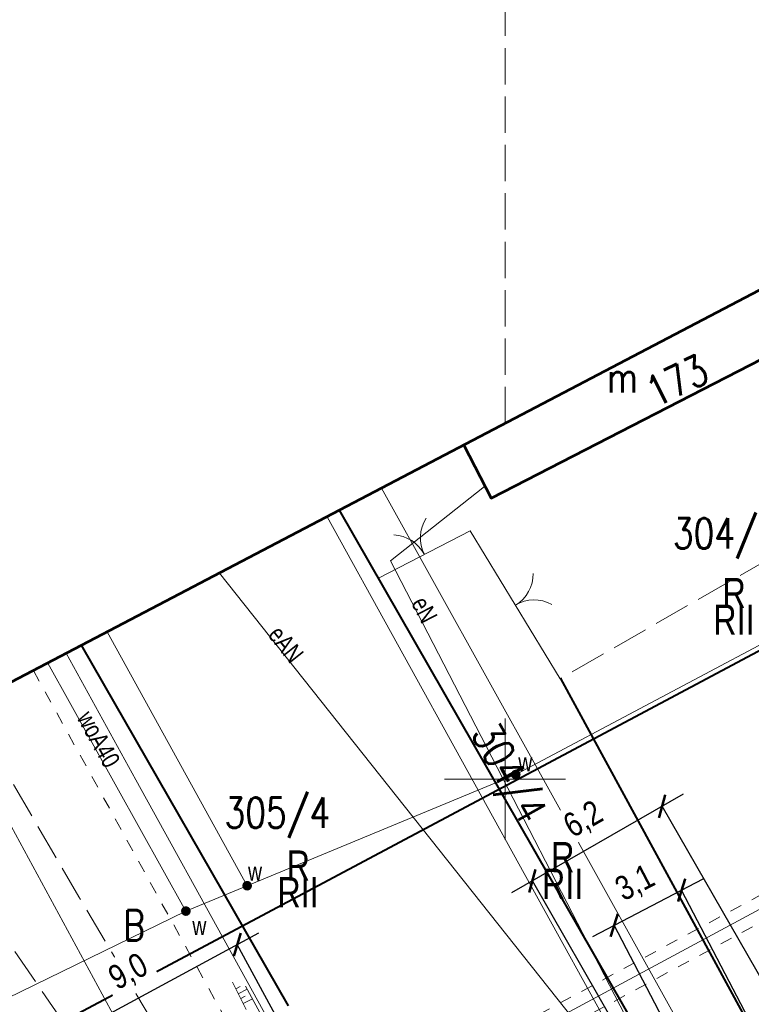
# Model space of a CAD drawing. Header units: metres. Extents: x 7437397 to 7437781, y 5556608 to 5556944.
# Tile 29 of 45: x 7437580 to 7437610, y 5556741 to 5556781. Entities that reach past the tile are written whole.
import ezdxf

# ---------------------------------------------------------------- set-up
doc = ezdxf.new("R2010")
doc.units = ezdxf.units.M
doc.header["$MEASUREMENT"] = 0
for name, pattern in [('0.5_0.5', [1.5, 0.5, -0.5, 0.5]), ('BUBZ01-500', [1.75, 1.25, -0.5]), ('EGBU01-500', [1, 0.5, -0.5]), ('KTJZ01-500', [2, 1.5, -0.5])]:
    doc.linetypes.add(name, pattern=pattern)
doc.layers.get('0').update_dxf_attribs({"color": 250, "lineweight": 5})
for name, color, linetype, lineweight in [('_PROJ_WYMIARY', 7, 'Continuous', 9), ('BUBZ01', 250, 'Continuous', 5), ('BUBZ01_1', 250, 'Continuous', 5), ('EGBB01', 250, 'Continuous', 5), ('EGBD03', 250, 'Continuous', 5), ('EGBK02', 250, 'Continuous', 5), ('EGBU01', 250, 'Continuous', 5), ('GAZ', 50, 'Continuous', 30), ('KTJZ01', 250, 'Continuous', 5), ('KTOK05_01', 250, 'Continuous', 5), ('MPZP', 250, 'Continuous', 5), ('SUPE_01', 250, 'Continuous', 5), ('SUPG_01', 250, 'Continuous', 5), ('SUPW_01', 250, 'Continuous', 5), ('SUUS25_W', 250, 'Continuous', 5), ('SZOPO_905', 250, 'Continuous', 5), ('Warstwa 1', 250, 'Continuous', 5), ('Warstwa 3', 250, 'Continuous', 5)]:
    doc.layers.add(name, color=color, linetype=linetype, lineweight=lineweight)
doc.styles.add('ROMANS', font='arial.ttf', dxfattribs={"width": 0.8})
doc.styles.get("Standard").update_dxf_attribs({"font": 'txt.shx', "width": 0.75})
doc.linetypes.add('KTOK05_01-500', pattern='A,3.75,[13,dgnlstyle-rozp_2015.shx,S=0.002778,R=0,X=0,Y=0],3.75', length=7.5)
doc.dimstyles.new('1-500', dxfattribs={"dimscale": 10, "dimtxt": 0.1, "dimasz": 0.07, "dimexe": 0, "dimexo": 0, "dimgap": 0.05, "dimtad": 1, "dimdec": 1, "dimrnd": 0.08, "dimzin": 0, "dimtxsty": 'ROMANS', "dimblk": 'ARCHTICK', "dimcen": 0.02, "dimdle": 0.1, "dimclrt": 256, "dimadec": 0, "dimazin": 0, "dimtfac": 0.666667, "dimtdec": 1, "dimtofl": 0, "dimtmove": 1, "dimatfit": 2, "dimfxl": 0, "dimtolj": 1, "dimtzin": 0, "dimarcsym": 0})

# ---------------------------------------------------------------- blocks, each defined once
blk = doc.blocks.new('SUUS25')
at = {"layer": 'SUUS25_W', "linetype": 'Continuous', "lineweight": 0}
h = blk.add_hatch(color=250, dxfattribs=at)
edge = h.paths.add_edge_path()
edge.add_arc((0, 0), 0.2, 0, 360)
blk = doc.blocks.new('905_1')
at = {"layer": 'SZOPO_905', "color": 250, "linetype": 'Continuous', "lineweight": 13}
for centre, start, end in [((-1.5, 0), 0, 60), ((1.5, 0), 120, 180)]:
    blk.add_arc(centre, 1.5, start, end, dxfattribs=at)
blk = doc.blocks.new('_ArchTick')
at = {"color": 0, "linetype": 'ByBlock', "const_width": 0.15}
blk.add_lwpolyline([(-0.5, -0.5), (0.5, 0.5)], dxfattribs=at)
blk = doc.blocks.new('*D55')
at = {"layer": '_PROJ_WYMIARY', "color": 0, "lineweight": -2, "transparency": 16777216}
for p, q in [((7437603.621, 5556743.499), (7437608.183, 5556745.878)), ((7437612.907, 5556734.654), (7437607.296, 5556745.415)), ((7437610.119, 5556733.2), (7437604.508, 5556743.962))]:
    blk.add_line(p, q, dxfattribs=at)
at = {"layer": 'Defpoints', "color": 0}
for p in [(7437607.296, 5556745.415), (7437612.907, 5556734.654), (7437610.119, 5556733.2)]:
    blk.add_point(p, dxfattribs=at)
at = {"layer": '_PROJ_WYMIARY', "transparency": 16777216, "insert": (7437605.393, 5556745.665), "char_height": 1, "attachment_point": 5, "rotation": 27.5386, "style": 'ROMANS', "bg_fill": 3, "box_fill_scale": 1.25, "bg_fill_color": 256, "bg_fill_true_color": 13158600, "bg_fill_transparency": 0}
blk.add_mtext('\\A1;3,1', dxfattribs=at)
at = {"layer": '_PROJ_WYMIARY', "color": 0, "lineweight": -2, "transparency": 16777216, "xscale": 0.7000000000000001, "yscale": 0.7000000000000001, "zscale": 0.7000000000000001}
for p, rotation in [((7437607.296, 5556745.415), 27.53863694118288), ((7437604.508, 5556743.962), 207.5386369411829)]:
    blk.add_blockref('_ArchTick', p, dxfattribs=dict(at, rotation=rotation))
blk = doc.blocks.new('*D59')
at = {"layer": '_PROJ_WYMIARY', "color": 0, "lineweight": -2, "transparency": 16777216}
for p, q in [((7437607.355, 5556749.376), (7437600.259, 5556745.298)), ((7437616.872, 5556730.808), (7437606.488, 5556748.878)), ((7437611.51, 5556727.726), (7437601.126, 5556745.796))]:
    blk.add_line(p, q, dxfattribs=at)
at = {"layer": 'Defpoints', "color": 0}
for p in [(7437601.126, 5556745.796), (7437616.872, 5556730.808), (7437611.51, 5556727.726)]:
    blk.add_point(p, dxfattribs=at)
at = {"layer": '_PROJ_WYMIARY', "color": 0, "lineweight": -2, "transparency": 16777216, "xscale": 0.7000000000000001, "yscale": 0.7000000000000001, "zscale": 0.7000000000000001}
for p, rotation in [((7437606.488, 5556748.878), 29.8838281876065), ((7437601.126, 5556745.796), 209.8838281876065)]:
    blk.add_blockref('_ArchTick', p, dxfattribs=dict(at, rotation=rotation))
at = {"layer": '_PROJ_WYMIARY', "transparency": 16777216, "insert": (7437603.258, 5556748.292), "char_height": 1, "attachment_point": 5, "rotation": 29.8838, "style": 'ROMANS', "bg_fill": 3, "box_fill_scale": 1.25, "bg_fill_color": 256, "bg_fill_true_color": 13158600, "bg_fill_transparency": 0}
blk.add_mtext('\\A1;6,2', dxfattribs=at)
blk = doc.blocks.new('*D60')
at = {"layer": '_PROJ_WYMIARY', "color": 0, "lineweight": -2, "transparency": 16777216}
for p, q in [((7437589.815, 5556743.644), (7437580.148, 5556738.418)), ((7437600.524, 5556721.729), (7437588.936, 5556743.168)), ((7437592.616, 5556717.455), (7437581.028, 5556738.894))]:
    blk.add_line(p, q, dxfattribs=at)
at = {"layer": 'Defpoints', "color": 0}
for p in [(7437581.028, 5556738.894), (7437600.524, 5556721.729), (7437592.616, 5556717.455)]:
    blk.add_point(p, dxfattribs=at)
at = {"layer": '_PROJ_WYMIARY', "color": 0, "lineweight": -2, "transparency": 16777216, "xscale": 0.7000000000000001, "yscale": 0.7000000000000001, "zscale": 0.7000000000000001}
for p, rotation in [((7437588.936, 5556743.168), 28.39336527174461), ((7437581.028, 5556738.894), 208.3933652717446)]:
    blk.add_blockref('_ArchTick', p, dxfattribs=dict(at, rotation=rotation))
at = {"layer": '_PROJ_WYMIARY', "transparency": 16777216, "insert": (7437584.458, 5556741.999), "char_height": 1, "attachment_point": 5, "rotation": 28.3934, "style": 'ROMANS', "bg_fill": 3, "box_fill_scale": 1.25, "bg_fill_color": 256, "bg_fill_true_color": 13158600, "bg_fill_transparency": 0}
blk.add_mtext('\\A1;9,0', dxfattribs=at)

msp = doc.modelspace()

# ---------------------------------------------------------------- linework, layer by layer
at = {"layer": 'BUBZ01', "color": 7, "linetype": 'BUBZ01-500', "lineweight": 13}
msp.add_line((7437588.743, 5556741.608), (7437596.557, 5556725.896), dxfattribs=at)
at = {"layer": 'BUBZ01', "color": 7, "linetype": 'BUBZ01-500', "lineweight": 13, "flags": 128}
msp.add_lwpolyline([(7437598.347, 5556727.113), (7437592.854, 5556734.848), (7437589.089, 5556741.797)], dxfattribs=at)
at = {"layer": 'BUBZ01_1', "color": 7, "linetype": 'Continuous', "lineweight": 13}
for p, q in [((7437589.058, 5556741.43), (7437588.876, 5556741.34)), ((7437589.346, 5556741.322), (7437588.977, 5556741.138)), ((7437589.265, 5556741.031), (7437589.077, 5556740.937)), ((7437589.561, 5556740.926), (7437589.177, 5556740.735))]:
    msp.add_line(p, q, dxfattribs=at)
at = {"layer": 'EGBB01', "color": 7, "linetype": 'Continuous', "lineweight": 53, "flags": 128}
msp.add_lwpolyline([(7437598.296, 5556763.803), (7437599.419, 5556761.614), (7437612.554, 5556768.35), (7437611.373, 5556770.652)], dxfattribs=at)
at = {"layer": 'EGBD03', "color": 96, "linetype": 'Continuous', "lineweight": 13}
for p, q in [((7437608.437, 5556732.265), (7437592.644, 5556760.842)), ((7437577.075, 5556752.688), (7437592.85, 5556723.6))]:
    msp.add_line(p, q, dxfattribs=at)
at = {"layer": 'EGBD03', "color": 96, "linetype": 'Continuous', "lineweight": 13, "flags": 128}
msp.add_lwpolyline([(7437610.22, 5556734.46), (7437594.896, 5556762.022)], dxfattribs=at)
at = {"layer": 'EGBU01', "color": 96, "linetype": 'EGBU01-500', "lineweight": 13}
msp.add_line((7437580.51, 5556754.487), (7437596.444, 5556725.598), dxfattribs=at)
at = {"layer": 'GAZ', "linetype": '0.5_0.5', "lineweight": 20}
for points in [[(7437596.987, 5556737.911), (7437664.663, 5556774.332), (7437657.704, 5556784.961)], [(7437597.461, 5556737.031), (7437665.632, 5556773.718)]]:
    msp.add_lwpolyline(points, dxfattribs=at)
at = {"layer": 'KTJZ01', "color": 7, "linetype": 'KTJZ01-500', "lineweight": 13}
msp.add_line((7437574.097, 5556751.128), (7437587.058, 5556732.188), dxfattribs=at)
at = {"layer": 'KTJZ01', "color": 7, "linetype": 'KTJZ01-500', "lineweight": 13, "flags": 128}
for points in [[(7437615.96, 5556757.9), (7437614.981, 5556759.539), (7437611.786, 5556759.602), (7437602.283, 5556754.159)], [(7437594.659, 5556724.356), (7437582.391, 5556745.139), (7437577.777, 5556753.056)]]:
    msp.add_lwpolyline(points, dxfattribs=at)
at = {"layer": 'KTOK05_01', "color": 7, "linetype": 'Continuous', "lineweight": 13}
for p, q in [((7437594.771, 5556758.3), (7437598.563, 5556760.258)), ((7437602.281, 5556754.147), (7437598.563, 5556760.259))]:
    msp.add_line(p, q, dxfattribs=at)
at = {"layer": 'KTOK05_01', "color": 7, "linetype": 'KTOK05_01-500', "lineweight": 40, "flags": 128}
for points in [[(7437609.14, 5556732.92), (7437608.04, 5556735.17), (7437593.158, 5556761.111)], [(7437591.05, 5556740.64), (7437582.503, 5556755.531)], [(7437602.283, 5556754.159), (7437613.018, 5556734.451), (7437614.87, 5556735.33), (7437623.56, 5556739.74)]]:
    msp.add_lwpolyline(points, dxfattribs=at)
at = {"layer": 'MPZP', "color": 212, "linetype": 'KTOK05_01-500', "lineweight": 40, "flags": 128}
msp.add_lwpolyline([(7437480.35, 5556702.039), (7437498.164, 5556705.138), (7437519.727, 5556710.673), (7437570.307, 5556733.919), (7437638.513, 5556770.222), (7437729.943, 5556819.329)], dxfattribs=at)
at = {"layer": 'SUPE_01', "color": 1, "linetype": 'Continuous', "lineweight": 13, "flags": 128}
for points in [[(7437608.32, 5556734.44), (7437607.617, 5556735.084), (7437595.262, 5556759.021), (7437599.147, 5556762.084)], [(7437588.197, 5556758.513), (7437606.332, 5556735.677), (7437607.733, 5556733.927), (7437608.32, 5556734.44)]]:
    msp.add_lwpolyline(points, dxfattribs=at)
at = {"layer": 'SUPG_01', "color": 52, "linetype": 'Continuous', "lineweight": 13, "flags": 128}
for points in [[(7437592.927, 5556735.158), (7437584.738, 5556749.975), (7437581.867, 5556755.198)], [(7437505.33, 5556697.53), (7437509.719, 5556697.926), (7437522.113, 5556702.608), (7437540.72, 5556710.32), (7437572.53, 5556724.178), (7437601.779, 5556739.923), (7437624.775, 5556752.295)]]:
    msp.add_lwpolyline(points, dxfattribs=at)
at = {"layer": 'SUPW_01', "color": 5, "linetype": 'Continuous', "lineweight": 13}
msp.add_line((7437589.342, 5556745.598), (7437583.556, 5556756.082), dxfattribs=at)
at = {"layer": 'SUPW_01', "color": 5, "linetype": 'Continuous', "lineweight": 13, "flags": 128}
for points in [[(7437624.519, 5556762.969), (7437600.44, 5556750.19), (7437586.81, 5556744.55), (7437574.29, 5556738.446), (7437539.95, 5556721.509), (7437526.12, 5556714.05), (7437502.465, 5556704.034), (7437498.34, 5556711.451)], [(7437586.81, 5556744.55), (7437581.101, 5556754.797)]]:
    msp.add_lwpolyline(points, dxfattribs=at)
at = {"layer": 'Warstwa 1', "color": 7, "linetype": 'KTJZ01-500', "lineweight": 13}
msp.add_line((7437600, 5556764.7), (7437600, 5556782.642), dxfattribs=at)
at = {"layer": 'Warstwa 1', "color": 207, "linetype": 'Continuous', "lineweight": 53, "true_color": 0x6e1e6e, "flags": 128}
msp.add_lwpolyline([(7437466.384, 5556694.725), (7437479.253, 5556654.299), (7437507.556, 5556623.548), (7437507.556, 5556623.548), (7437761.553, 5556761.255), (7437724.258, 5556829.774), (7437466.384, 5556694.725)], close=True, dxfattribs=at)
at = {"layer": 'Warstwa 3', "color": 7, "linetype": 'Continuous', "lineweight": 0}
for p, q in [((7437600, 5556752.5), (7437600, 5556750)), ((7437600, 5556752.5), (7437600, 5556750)), ((7437597.5, 5556750), (7437600, 5556750)), ((7437597.5, 5556750), (7437600, 5556750)), ((7437600, 5556750), (7437602.5, 5556750)), ((7437600, 5556750), (7437602.5, 5556750)), ((7437600, 5556750), (7437600, 5556747.5)), ((7437600, 5556750), (7437600, 5556747.5))]:
    msp.add_line(p, q, dxfattribs=at)

# ---------------------------------------------------------------- block references
at = {"layer": 'SUUS25_W', "color": 7, "linetype": 'Continuous', "lineweight": 0}
for p in [(7437600.44, 5556750.19), (7437589.342, 5556745.598), (7437586.81, 5556744.55)]:
    msp.add_blockref('SUUS25', p, dxfattribs=at)
at = {"layer": 'SZOPO_905', "color": 7, "linetype": 'Continuous', "lineweight": 13}
for p, rotation in [((7437596.667, 5556759.279), 27.31786584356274), ((7437600.432, 5556757.189), 301.0463098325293)]:
    msp.add_blockref('905_1', p, dxfattribs=dict(at, rotation=rotation))

# ---------------------------------------------------------------- texts
at = {"layer": 'EGBB01', "color": 7, "linetype": 'Continuous', "lineweight": 30, "width": 0.8}
msp.add_text('173', height=1.25, rotation=26.2089, dxfattribs=at).set_placement((7437606.227, 5556765.332))
msp.add_text('m', height=1.25, dxfattribs=at).set_placement((7437604.206, 5556765.978))
at = {"layer": 'EGBD03', "color": 96, "linetype": 'Continuous', "lineweight": 30, "width": 0.8}
for s, p in [('304/7', (7437606.933, 5556759.527)), ('305/4', (7437588.406, 5556747.989))]:
    msp.add_text(s, height=1.25, dxfattribs=at).set_placement(p)
msp.add_text('304/4', height=1.25, rotation=299.0697, dxfattribs=at).set_placement((7437598.575, 5556751.877))
at = {"layer": 'EGBK02', "color": 96, "linetype": 'Continuous', "lineweight": 30, "char_height": 1.25, "attachment_point": 1, "line_spacing_factor": 0.6}
for insert in [(7437608.599, 5556757.212), (7437601.521, 5556746.301), (7437590.588, 5556745.953)]:
    msp.add_mtext('\\FWORKING_1250;\\H1x;\\W0.8;RII', dxfattribs=dict(at, insert=insert))
at = {"layer": 'EGBU01', "color": 96, "linetype": 'Continuous', "lineweight": 30, "width": 0.8}
msp.add_text('B', height=1.25, dxfattribs=at).set_placement((7437584.221, 5556743.34))
at = {"layer": 'EGBU01', "color": 96, "linetype": 'Continuous', "lineweight": 30, "char_height": 1.25, "attachment_point": 7, "line_spacing_factor": 0.6}
for insert in [(7437608.981, 5556757.064), (7437601.902, 5556746.154), (7437590.97, 5556745.805)]:
    msp.add_mtext('\\FWORKING_1250;\\H1x;\\W0.8;R', dxfattribs=dict(at, insert=insert))
at = {"layer": 'SUPE_01', "color": 1, "linetype": 'Continuous', "lineweight": 13, "char_height": 0.75, "attachment_point": 8, "line_spacing_factor": 0.6}
for s, insert, rotation in [('\\FWORKING;\\H1x;\\W0.8;eN', (7437596.329, 5556756.817), 297.3003), ('\\FWORKING;\\H1x;\\W0.8;eAN', (7437590.645, 5556755.33), 308.4547)]:
    msp.add_mtext(s, dxfattribs=dict(at, insert=insert, rotation=rotation))
at = {"layer": 'SUPW_01', "color": 5, "linetype": 'Continuous', "lineweight": 13, "insert": (7437582.275, 5556752.533), "char_height": 0.75, "attachment_point": 7, "rotation": 299.063, "line_spacing_factor": 0.6}
msp.add_mtext('\\FWORKING_1250;\\H1x;\\W0.8;woA40', dxfattribs=at)
at = {"layer": 'SUUS25_W', "color": 7, "linetype": 'Continuous', "lineweight": 13, "char_height": 0.75, "attachment_point": 7, "line_spacing_factor": 0.6}
for insert in [(7437600.545, 5556750.326), (7437589.378, 5556745.812), (7437587.077, 5556743.564)]:
    msp.add_mtext('\\FWORKING;\\H1x;\\W0.8;w', dxfattribs=dict(at, insert=insert))

# ---------------------------------------------------------------- next in the draw order: dimensions: what is measured, and where the dimension line sits
at = {"layer": '_PROJ_WYMIARY'}
dim = msp.add_linear_dim(base=(7437607.296, 5556745.415), p1=(7437610.119, 5556733.2), p2=(7437612.907, 5556734.654), angle=27.5386, dimstyle='1-500', dxfattribs=at)
dim.commit()
dim.dimension.update_dxf_attribs({"geometry": '*D55', "text_midpoint": (7437605.902, 5556744.688), "dimtype": 161})

# ---------------------------------------------------------------- next in the draw order: dimensions: what is measured, and where the dimension line sits
dim = msp.add_aligned_dim(p1=(7437616.872, 5556730.808), p2=(7437611.51, 5556727.726), distance=-20.841, dimstyle='1-500', dxfattribs=at)
dim.commit()
dim.dimension.update_dxf_attribs({"geometry": '*D59', "text_midpoint": (7437603.258, 5556748.292)})

# ---------------------------------------------------------------- next in the draw order: dimensions: what is measured, and where the dimension line sits
dim = msp.add_aligned_dim(p1=(7437600.524, 5556721.729), p2=(7437592.616, 5556717.455), distance=-24.371, dimstyle='1-500', dxfattribs=at)
dim.commit()
dim.dimension.update_dxf_attribs({"geometry": '*D60', "text_midpoint": (7437584.458, 5556741.999)})

doc.saveas('drawing.dxf')
